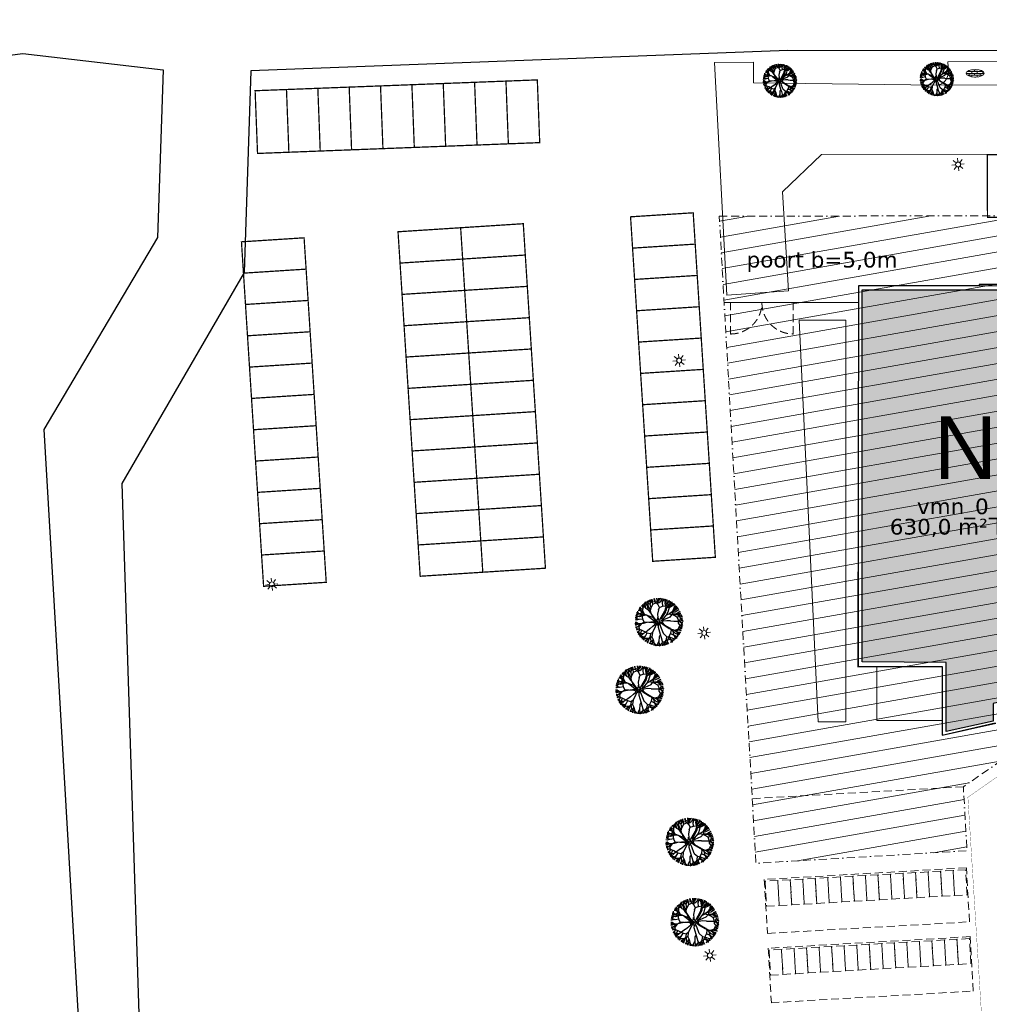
# Model space of a CAD drawing. Header units: millimetres. Extents: x -288508 to 246429, y 65483 to 604694.
# Tile 4 of 10: x -150657 to -73403, y 349905 to 428344. Entities that reach past the tile are written whole.
import ezdxf
from ezdxf.enums import TextEntityAlignment as Align

# ---------------------------------------------------------------- set-up
doc = ezdxf.new("R2010")
doc.units = ezdxf.units.MM
doc.header["$LTSCALE"] = 100
for name, pattern in [('BORDER2', [22.225, 6.35, -3.175, 6.35, -3.175, 0, -3.175]), ('DASHDOT', [25.4, 12.7, -6.35, 0, -6.35]), ('DASHED2', [9.525, 6.35, -3.175]), ('HIDDEN', [9.525, 6.35, -3.175])]:
    doc.linetypes.add(name, pattern=pattern)
doc.layers.get('Defpoints').update_dxf_attribs({"color": 6})
doc.layers.add('F-IA----_OBJECTKLEUR', color=7, linetype='Continuous', transparency=0.5)
for name, color, linetype in [('F-IL----_BRUTODEF', 4, 'Continuous'), ('F-IL----_OBJECTDEF', 6, 'Continuous'), ('F-IT----_BRUTO-M2', 7, 'Continuous'), ('F-IT----_BRUTO-NR', 7, 'Continuous'), ('F-IT----_BRUTO-OM', 7, 'Continuous'), ('F-IT----_OBJECTK-NR', 7, 'Continuous'), ('LAYER01', 7, 'Continuous'), ('T--A90--_TERREIN', 7, 'Continuous'), ('T--A9041_VERHARDING', 8, 'Continuous'), ('T--L90--_Groenvoorziening', 94, 'Continuous'), ('T--L90--_TERREIN', 4, 'BORDER2'), ('T--L9020_Opstallen', 3, 'Continuous'), ('T--L9022_Overkapping_Fiets', 1, 'HIDDEN'), ('T--L9032_Hekwerken', 1, 'FENCELINE1'), ('T--L9041_PARKEERPLAATS', 8, 'DASHED2'), ('T--L9041_VERHARDING', 30, 'DASHDOT'), ('T--L9063_LichtVoorz', 40, 'Continuous'), ('T--L9066_TRANSP_VOORZ_Auto', 1, 'Continuous'), ('T--T90--_TERREIN', 7, 'BORDER2'), ('T--T9041_PARKEERPLAATS', 8, 'DASHED2')]:
    doc.layers.add(name, color=color, linetype=linetype)
doc.layers.add('HATCH_REACTORS', color=7, linetype='Continuous', plot=False)
doc.layers.add('T--L9034_Toegangen', color=240, linetype='DASHED2', lineweight=0)
doc.styles.add('kw1c_fm_rnr', font='verdana.ttf', dxfattribs={"height": 500})
doc.styles.get("Standard").update_dxf_attribs({"font": 'arial.ttf'})
doc.linetypes.add('FENCELINE1', pattern='A,6.35,-2.54,[133,ltypeshp.shx,S=2.54,R=0,X=-2.54,Y=0],-2.54,25.4', length=36.83)

# ---------------------------------------------------------------- blocks, each defined once
blk = doc.blocks.new('*U5')
at = {"layer": 'T--L9063_LichtVoorz', "linetype": 'Continuous', "lineweight": 0}
blk.add_line((-14, 124), (14, -124), dxfattribs=at)
blk = doc.blocks.new('*U6')
at = {"layer": 'T--L9063_LichtVoorz', "color": 0, "linetype": 'ByBlock', "lineweight": -2, "transparency": 16777216}
blk.add_blockref('*U5', (-14894, 417231), dxfattribs=at)
for p, rotation in [((-15227, 416820), 89.99999999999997), ((-15145, 417095), 44.99999999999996), ((-15091, 416568), 135), ((-14816, 416487), 180), ((-14619, 417150), 314.9999999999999), ((-14564, 416623), 225), ((-14482, 416898), 270)]:
    blk.add_blockref('*U5', p, dxfattribs=dict(at, rotation=rotation))
blk = doc.blocks.new('9063_straatverlichting_01')
at = {"layer": 'T--L9063_LichtVoorz', "linetype": 'Continuous', "lineweight": 0}
blk.add_circle((0, 0), 196, dxfattribs=at)
blk.add_blockref('*U6', (14852, -416857), dxfattribs=at)
blk = doc.blocks.new('9041_bestrating_01')
at = {"layer": 'T--A9041_VERHARDING', "linetype": 'Continuous', "lineweight": 0}
h = blk.add_hatch(dxfattribs=at)
h.set_pattern_fill('AR-BRSTD', color=256, scale=110, style=0)
h.set_pattern_definition([(0, (0, 0), (0, 293.37), []), (90, (0, 0), (-440, 293.37), [293.37, -293.37])])
edge = h.paths.add_edge_path()
edge.add_ellipse((0, 0), major_axis=(1440, 1), ratio=0.4166667, start_angle=0, end_angle=360)
at = {"layer": 'Defpoints', "linetype": 'Continuous', "lineweight": 0}
blk.add_ellipse((0, 0), major_axis=(1440, 1), ratio=0.4166667, start_param=4.712389, end_param=10.9955743, dxfattribs=at)
blk = doc.blocks.new('90_PARKEERPL_FIETS_1000x2000')
at = {"layer": 'T--L9041_PARKEERPLAATS', "lineweight": 0}
blk.add_lwpolyline([(-500, -1000), (500, -1000), (500, 1000), (-500, 1000)], close=True, dxfattribs=at)
at = {"layer": 'T--T9041_PARKEERPLAATS', "linetype": 'Continuous', "lineweight": 0, "flags": 12}
blk.add_attdef('T--T9041_PARKEERPL_FIETS', text='', height=500, dxfattribs=at).set_placement((0, 0), align=Align.MIDDLE_CENTER)
blk = doc.blocks.new('*U58')
at = {"layer": 'T--L9041_PARKEERPLAATS', "linetype": 'Continuous', "lineweight": 0}
blk.add_blockref('90_PARKEERPL_FIETS_1000x2000', (0, 0), dxfattribs=at)
blk = doc.blocks.new('*U59')
at = {"layer": 'T--L9041_PARKEERPLAATS', "color": 0, "linetype": 'ByBlock', "lineweight": -2, "transparency": 16777216}
for p in [(0, 0), (1000, 0), (2000, 0), (3000, 0), (4000, 0), (5000, 0), (6000, 0), (7000, 0), (8000, 0), (9000, 0), (10000, 0), (11000, 0), (12000, 0), (13000, 0), (14000, 0), (15000, 0)]:
    blk.add_blockref('*U58', p, dxfattribs=at)
blk = doc.blocks.new('*U73')
at = {"layer": 'T--L9041_PARKEERPLAATS', "linetype": 'Continuous', "lineweight": 0}
blk.add_blockref('90_PARKEERPL_FIETS_1000x2000', (0, 0), dxfattribs=at)
blk = doc.blocks.new('*U74')
at = {"layer": 'T--L9041_PARKEERPLAATS', "color": 0, "linetype": 'ByBlock', "lineweight": -2, "transparency": 16777216}
for p in [(0, 0), (1000, 0), (2000, 0), (3000, 0), (4000, 0), (5000, 0), (6000, 0), (7000, 0), (8000, 0), (9000, 0), (10000, 0), (11000, 0), (12000, 0), (13000, 0), (14000, 0), (15000, 0)]:
    blk.add_blockref('*U73', p, dxfattribs=at)
blk = doc.blocks.new('90_PARKEERPLAATS_2500X5000')
at = {"layer": 'T--L9041_PARKEERPLAATS', "linetype": 'DASHED2', "lineweight": 0, "const_width": 100}
blk.add_lwpolyline([(-1250, -2500), (1250, -2500), (1250, 2500), (-1250, 2500)], close=True, dxfattribs=at)
at = {"layer": 'T--T9041_PARKEERPLAATS', "linetype": 'Continuous', "lineweight": 0, "flags": 12}
blk.add_attdef('$90_VERHARDING_PP_NR', text='', height=500, dxfattribs=at).set_placement((0, 0), align=Align.MIDDLE_CENTER)
blk = doc.blocks.new('*U34')
at = {"layer": 'T--L9041_PARKEERPLAATS', "linetype": 'Continuous', "lineweight": 0}
blk.add_blockref('90_PARKEERPLAATS_2500X5000', (0, 0), dxfattribs=at)
blk = doc.blocks.new('*U33')
at = {"layer": 'T--L9041_PARKEERPLAATS', "color": 0, "linetype": 'ByBlock', "lineweight": -2, "transparency": 16777216}
for p in [(0, 0), (2500, 0), (5000, 0), (7500, 0)]:
    blk.add_blockref('*U34', p, dxfattribs=at)
blk = doc.blocks.new('boom13')
for p, q in [((-606, 955), (-1011, 1186)), ((-449, 798), (-606, 955)), ((-370, 711), (-449, 798)), ((137, 948), (50, 672)), ((-966, 249), (-645, 88)), ((-204, 179), (-722, 696)), ((-679, 738), (-388, 450)), ((-645, 88), (-379, 36)), ((-388, 450), (-261, 327)), ((-379, 36), (-204, 40)), ((-213, 484), (-370, 711)), ((-261, 327), (-187, 297)), ((-156, 367), (-213, 484)), ((-170, 127), (-204, 179)), ((-204, 40), (-170, 70)), ((-187, 297), (-156, 327)), ((-170, 70), (-170, 127)), ((-156, 327), (-156, 367)), ((50, 672), (6, 360)), ((6, 360), (32, 289)), ((32, 289), (121, 280)), ((121, 280), (299, 369)), ((228, 49), (201, 13)), ((201, 13), (201, -58)), ((388, 76), (228, 49)), ((299, 369), (659, 718)), ((950, 127), (388, 76)), ((201, -58), (255, -111)), ((255, -111), (362, -147)), ((362, -147), (935, -144))]:
    blk.add_line(p, q)
for points in [[(-966, 249), (-1136, 377), (-1160, 636), (-1100, 999), (-1069, 1336), (-1084, 1501), (-1026, 1635)], [(-1158, 1348), (-1114, 1592)], [(-838, 771), (-961, 988), (-951, 1244), (-993, 1420), (-1088, 1527), (-1114, 1604)], [(-874, 1546), (-1008, 1540), (-1062, 1627)], [(-702, 1481), (-858, 1537), (-925, 1692)], [(-169, 984), (-173, 989), (-374, 1274), (-593, 1370), (-859, 1546), (-920, 1704)], [(-814, 1737), (-669, 1392), (-536, 1248), (-447, 981), (-524, 1248), (-480, 1481), (-536, 1726), (-569, 1837)], [(-585, 1378), (-599, 1520), (-669, 1591), (-715, 1702), (-785, 1773)], [(-708, 1694), (-659, 1803)], [(-669, 1381), (-636, 1592), (-702, 1793)], [(-413, 759), (-447, 992), (-269, 1281), (-35, 1515), (-13, 1692), (-46, 1926)], [(-257, 1303), (-235, 1570), (-369, 1759), (-402, 1881)], [(-366, 1282), (-285, 1517), (-346, 1659), (-369, 1793), (-399, 1887)], [(-313, 1681), (-246, 1770), (-257, 1904)], [(-285, 1532), (-63, 1735), (-14, 1860), (-45, 1939)], [(-189, 1626), (-250, 1894)], [(-224, 1581), (-146, 1704), (-124, 1926)], [(-55, 1742), (181, 1756), (261, 1834), (270, 1904)], [(-35, 1515), (210, 1548), (477, 1492), (599, 1537), (788, 1637), (821, 1737)], [(-22, 1868), (112, 1906)], [(137, 948), (215, 1182), (313, 1542), (331, 1778), (411, 1903)], [(354, 1515), (343, 1637), (165, 1748), (199, 1926)], [(269, 1841), (364, 1903)], [(321, 1550), (472, 1698), (497, 1863)], [(343, 1648), (488, 1704), (532, 1826)], [(499, 1715), (710, 1781)], [(590, 1752), (544, 1831)], [(707, 1648), (598, 1744), (607, 1815)], [(929, 1057), (924, 1363), (729, 1530), (715, 1656), (740, 1774)], [(800, 1490), (920, 1686)], [(988, 1381), (922, 1526), (922, 1604), (933, 1648)], [(932, 1371), (1068, 1535), (1076, 1574)], [(1040, 1500), (1046, 1595)], [(-1157, 647), (-1453, 701), (-1638, 830), (-1700, 903)], [(-1427, 965), (-1568, 891), (-1646, 887), (-1690, 896)], [(-1598, 808), (-1608, 902), (-1661, 962)], [(-1548, 1010), (-1643, 1011)], [(-679, 738), (-791, 848), (-980, 892), (-1347, 903), (-1637, 1026)], [(-1218, 1007), (-1423, 978), (-1532, 1026), (-1602, 1097)], [(-1330, 1129), (-1455, 1092), (-1557, 1142)], [(-1383, 1234), (-1502, 1265)], [(-722, 696), (-968, 847), (-1210, 999), (-1342, 1181), (-1459, 1300)], [(-972, 987), (-1092, 1170), (-1254, 1296), (-1400, 1311)], [(-1104, 1115), (-1320, 1126), (-1373, 1231), (-1358, 1377)], [(-969, 892), (-1014, 1192), (-1158, 1337), (-1303, 1415)], [(-1254, 1296), (-1229, 1464), (-1251, 1463)], [(-1095, 1504), (-1160, 1475), (-1194, 1518)], [(-169, 984), (-101, 476), (-74, 236), (-3, 182), (130, 191), (264, 289), (685, 691)], [(659, 718), (855, 798), (1090, 685), (1371, 447), (1644, 247), (1792, 175), (1878, 56)], [(685, 691), (848, 929), (1012, 1163), (1200, 1286), (1325, 1397)], [(766, 803), (988, 914), (1244, 892), (1422, 926), (1533, 1014), (1611, 1037)], [(848, 806), (945, 1056), (1095, 1189), (1176, 1392), (1248, 1462)], [(945, 124), (950, 127), (1245, 314), (1352, 529), (1541, 785), (1701, 838)], [(988, 926), (1177, 1037), (1311, 1192), (1333, 1337)], [(1020, 1171), (1001, 1377), (1055, 1484), (1130, 1550)], [(1098, 677), (1297, 903), (1502, 996), (1597, 1011)], [(1119, 1196), (1316, 1218), (1395, 1296)], [(1214, 1211), (1341, 1351)], [(1305, 896), (1432, 1083), (1519, 1137)], [(1311, 1192), (1478, 1159), (1478, 1181)], [(1463, 973), (1549, 932), (1627, 947)], [(1542, 801), (1542, 935), (1631, 984)], [(-1529, 325), (-1650, 308), (-1752, 124), (-1932, 149)], [(-1667, 148), (-1877, 180), (-1915, 167)], [(-1395, 307), (-1656, 145), (-1699, -108), (-1799, -185), (-1913, -224)], [(-1138, 366), (-1403, 320), (-1594, 382), (-1810, 346), (-1907, 371)], [(-1674, 471), (-1860, 508)], [(-1661, 307), (-1724, 449), (-1848, 487)], [(-1613, 398), (-1733, 556), (-1840, 584)], [(-1736, 459), (-1813, 667)], [(-1509, -64), (-1555, 179), (-1512, 448), (-1563, 568), (-1672, 752), (-1774, 780)], [(-1451, 712), (-1677, 725), (-1768, 772)], [(-879, -432), (-510, -289), (-226, -147), (-217, -67), (-297, 5), (-404, 31)], [(0, 162), (-62, 137), (-62, 37), (0, 0), (100, -12), (125, 25), (112, 112), (75, 137), (37, 125), (0, 150)], [(1252, 306), (1483, 213), (1628, 268), (1763, 283), (1859, 309)], [(1360, 520), (1502, 527), (1577, 594), (1689, 634), (1764, 701)], [(1472, 391), (1592, 570), (1710, 561), (1827, 474)], [(1499, 212), (1690, -20), (1812, -74), (1893, -48)], [(1521, -126), (1674, 12), (1792, 33), (1890, 12)], [(1587, 113), (1858, 159)], [(1600, 578), (1633, 704), (1728, 766)], [(1681, 627), (1788, 573)], [(1718, 569), (1805, 655)], [(1797, 55), (1876, 106)], [(1800, 183), (1809, 254), (1864, 261)], [(-1701, -27), (-1930, -25)], [(-879, -432), (-967, -449), (-1264, -286), (-1509, -64), (-1688, -51), (-1919, -96)], [(-1566, -256), (-1692, -185), (-1916, -173)], [(-1662, -350), (-1754, -288), (-1887, -306)], [(-1789, -188), (-1814, -330), (-1879, -359)], [(-1505, -468), (-1710, -415), (-1864, -478)], [(-1817, -341), (-1861, -422)], [(-1287, -276), (-1555, -267), (-1737, -410), (-1857, -449)], [(-891, -407), (-1135, -370), (-1495, -471), (-1706, -577), (-1854, -573)], [(-1728, -663), (-1831, -613)], [(-1693, -853), (-1356, -691), (-1218, -551), (-956, -449), (-1218, -540), (-1454, -507), (-1695, -574), (-1805, -613)], [(-1477, -889), (-1610, -694), (-1718, -666), (-1783, -695)], [(-1344, -691), (-1557, -668), (-1754, -744)], [(-1443, -729), (-1491, -887), (-1643, -962)], [(-492, -352), (-495, -358), (-911, -922), (-881, -1160), (-895, -1478), (-999, -1611)], [(-702, -669), (-806, -786), (-841, -977), (-833, -1345), (-941, -1639)], [(-891, -407), (-492, -352), (-218, -204), (-135, -200), (-113, -230), (-130, -300), (-237, -923)], [(-702, -669), (-359, -405), (-163, -271), (-39, -236), (59, -236), (166, -271), (264, -360), (639, -692)], [(319, -824), (184, -520), (95, -342), (15, -298), (-39, -325), (-83, -431), (-318, -1107)], [(-87, -62), (-162, -87), (-125, -162), (-62, -150), (0, -125), (0, -62), (-37, -50), (-100, -75)], [(638, -689), (708, -890), (584, -1119), (332, -1387), (120, -1650), (40, -1795), (-83, -1874)], [(75, -100), (37, -150), (112, -200), (150, -162), (137, -87), (75, -100)], [(637, -691), (642, -693), (968, -818), (1204, -776), (1522, -774), (1661, -871)], [(935, -144), (1224, -133), (1510, -124), (1721, -202), (1884, -236)], [(986, -142), (1123, -269), (1479, -385), (1713, -415), (1834, -501)], [(1486, -393), (1626, -551), (1790, -585)], [(1535, -766), (1643, -686), (1736, -728)], [(1565, -784), (1666, -680), (1736, -692)], [(1674, -672), (1756, -630)], [(1697, -28), (1699, -264), (1772, -347), (1843, -360)], [(1780, -356), (1837, -454)], [(1821, -67), (1852, -203)], [(-1602, -926), (-1703, -830)], [(-1179, -979), (-1466, -892), (-1599, -915), (-1651, -982)], [(-318, -1107), (-576, -1144), (-942, -1102), (-1280, -1088), (-1443, -1111), (-1580, -1060)], [(-1287, -1178), (-1533, -1146)], [(-1308, -945), (-1507, -1134)], [(-1445, -1122), (-1413, -1185), (-1455, -1222)], [(-922, -919), (-1165, -971), (-1255, -1096), (-1359, -1184), (-1424, -1259)], [(-841, -966), (-1139, -1026), (-1276, -1177), (-1346, -1326)], [(-1057, -1112), (-1057, -1328), (-1160, -1386), (-1306, -1378)], [(-1099, -1424), (-1218, -1439)], [(-1162, -1397), (-1187, -1517)], [(-892, -1157), (-1006, -1242), (-1031, -1339), (-1102, -1435), (-1127, -1532)], [(-1059, -1339), (-1017, -1461), (-1061, -1566)], [(-887, -1491), (-812, -1602), (-859, -1694)], [(-587, -1142), (-626, -1440), (-745, -1631), (-816, -1696)], [(-637, -1438), (-639, -1665), (-681, -1758)], [(-237, -923), (-239, -1212), (-245, -1498), (-333, -1704), (-375, -1866)], [(-307, -1109), (-249, -1371), (-300, -1565), (-254, -1779), (-274, -1877)], [(-248, -1508), (-117, -1669), (-102, -1788), (-127, -1884)], [(-235, -1363), (-61, -1615), (194, -1645), (276, -1742), (321, -1853)], [(271, -1486), (445, -1614), (430, -1731), (336, -1844)], [(319, -824), (428, -1069), (547, -1423), (663, -1629), (666, -1778)], [(544, -1434), (501, -1641), (572, -1792)], [(576, -1126), (792, -1336), (874, -1546), (884, -1641)], [(717, -882), (962, -992), (1087, -1149), (1286, -1240), (1352, -1315)], [(963, -1385), (775, -1528), (752, -1636), (784, -1700)], [(784, -1343), (965, -1480), (1014, -1570)], [(853, -1505), (808, -1589), (819, -1668)], [(1006, -1508), (916, -1614)], [(963, -976), (1270, -987), (1446, -800), (1573, -792), (1689, -823)], [(966, -829), (1029, -1069), (1159, -1153), (1252, -1252), (1330, -1314)], [(1038, -1082), (966, -1374), (995, -1505), (1065, -1554)], [(1011, -1213), (1210, -1402)], [(1093, -1173), (1105, -1371), (1179, -1454)], [(1103, -1268), (1237, -1402)], [(1201, -787), (1292, -897), (1390, -917), (1490, -983), (1588, -1004)], [(1277, -995), (1434, -1138), (1473, -1149)], [(1403, -869), (1592, -998)], [(1479, -981), (1500, -1099)], [(-726, -1590), (-819, -1605), (-876, -1661)], [(-316, -1584), (-467, -1712), (-490, -1821)], [(-386, -1649), (-414, -1837)], [(-63, -1626), (-84, -1837), (-69, -1874)], [(-81, -1793), (-33, -1875)], [(47, -1803), (118, -1815), (122, -1870)], [(113, -1651), (122, -1880)], [(278, -1731), (422, -1749), (454, -1813)], [(433, -1752), (515, -1792)], [(437, -1740), (518, -1831)], [(452, -1623), (576, -1662), (633, -1760)], [(750, -1647), (705, -1752)]]:
    blk.add_lwpolyline(points)
blk = doc.blocks.new('*U117')
at = {"layer": 'T--L9041_PARKEERPLAATS', "linetype": 'Continuous', "lineweight": 0}
blk.add_blockref('90_PARKEERPLAATS_2500X5000', (0, 0), dxfattribs=at)
blk = doc.blocks.new('*U118')
at = {"layer": 'T--L9041_PARKEERPLAATS', "color": 0, "linetype": 'ByBlock', "lineweight": -2, "transparency": 16777216}
for p in [(0, 5000), (2500, 5000), (5000, 5000), (7500, 5000), (10000, 5000), (12500, 5000), (15000, 5000), (17500, 5000), (20000, 5000), (22500, 5000), (25000, 5000), (0, 0), (2500, 0), (5000, 0), (7500, 0), (10000, 0), (12500, 0), (15000, 0), (17500, 0), (20000, 0), (22500, 0), (25000, 0)]:
    blk.add_blockref('*U117', p, dxfattribs=at)
blk = doc.blocks.new('*U119')
at = {"layer": 'T--L9041_PARKEERPLAATS', "linetype": 'Continuous', "lineweight": 0}
blk.add_blockref('90_PARKEERPLAATS_2500X5000', (0, 0), dxfattribs=at)
blk = doc.blocks.new('*U120')
at = {"layer": 'T--L9041_PARKEERPLAATS', "color": 0, "linetype": 'ByBlock', "lineweight": -2, "transparency": 16777216}
for p in [(0, 0), (2500, 0), (5000, 0), (7500, 0), (10000, 0), (12500, 0), (15000, 0), (17500, 0), (20000, 0), (22500, 0), (25000, 0)]:
    blk.add_blockref('*U119', p, dxfattribs=at)
blk = doc.blocks.new('*U121')
at = {"layer": 'T--L9041_PARKEERPLAATS', "linetype": 'Continuous', "lineweight": 0}
blk.add_blockref('90_PARKEERPLAATS_2500X5000', (0, 0), dxfattribs=at)
blk = doc.blocks.new('*U122')
at = {"layer": 'T--L9041_PARKEERPLAATS', "color": 0, "linetype": 'ByBlock', "lineweight": -2, "transparency": 16777216}
for p in [(0, 0), (2500, 0), (5000, 0), (7500, 0), (10000, 0), (12500, 0), (15000, 0), (17500, 0), (20000, 0), (22500, 0), (25000, 0)]:
    blk.add_blockref('*U121', p, dxfattribs=at)
blk = doc.blocks.new('*U123')
at = {"layer": 'T--L9041_PARKEERPLAATS', "linetype": 'Continuous', "lineweight": 0}
blk.add_blockref('90_PARKEERPLAATS_2500X5000', (0, 0), dxfattribs=at)
blk = doc.blocks.new('*U124')
at = {"layer": 'T--L9041_PARKEERPLAATS', "color": 0, "linetype": 'ByBlock', "lineweight": -2, "transparency": 16777216}
for p in [(0, 0), (2500, 0), (5000, 0), (7500, 0), (10000, 0), (12500, 0), (15000, 0), (17500, 0), (20000, 0)]:
    blk.add_blockref('*U123', p, dxfattribs=at)
blk = doc.blocks.new('kw1c-fm-bouwdeel')
at = {"layer": 'F-IT----_BRUTO-M2', "style": 'kw1c_fm_rnr', "flags": 12}
blk.add_attdef('KW1C-FM-VERDIEPING-BVO', text='', height=500, dxfattribs=at).set_placement((0, 0), align=Align.TOP_CENTER)
at = {"layer": 'F-IT----_BRUTO-NR', "style": 'kw1c_fm_rnr', "flags": 12}
blk.add_attdef('KW1C-FM-VERDIEPING-BDL', text='', height=500, dxfattribs=at).set_placement((0, 0), align=Align.BOTTOM_CENTER)
at = {"layer": 'F-IT----_BRUTO-OM', "lineweight": 30, "flags": 106}
blk.add_attdef('KW1C-FM-VERDIEPING-BYZ', text='', height=500, dxfattribs=at).set_placement((0, -600), align=Align.TOP_CENTER)

msp = doc.modelspace()

# ---------------------------------------------------------------- hatches: boundary and pattern name
at = {"layer": 'F-IA----_OBJECTKLEUR'}
h = msp.add_hatch(color=8, dxfattribs=at)
h.dxf.hatch_style = 1
h.paths.add_polyline_path([(-83524, 406824.1), (-70684.8, 406824.1), (-68429.9, 396496.2), (-63439.9, 396496.2), (-64002.7, 390063.1), (-67366, 389330.7), (-65646.2, 381591.2), (-55971.3, 383746.1), (-55971.3, 382216.1), (-41155.9, 385548.6), (-37105.9, 385548.6), (-37105.9, 382043.8), (-73103.8, 373877.9), (-73103.8, 372466), (-76829, 371634.6), (-76829, 377144.2), (-83524, 377184.1)])
at = {"layer": 'T--A90--_TERREIN', "linetype": 'Continuous', "lineweight": 0}
h = msp.add_hatch(dxfattribs=at)
h.set_pattern_fill('LINE', color=8, scale=10000, angle=10, style=0)
h.set_pattern_definition([(10, (0, 0), (-217.0602, 1231.0097), [])])
h.paths.add_polyline_path([(-94921, 412688.9), (-59203.1, 412741.9), (-59191.6, 407533.2), (-51408.7, 407540.8), (-54981.1, 393536.6), (-56054.6, 384064.8), (-56109.8, 377643.4), (-65249.4, 375715.5), (-64999.1, 374475.2), (-75472.2, 367239.9), (-75176.2, 362138.3), (-91996.9, 361142.8)])

# ---------------------------------------------------------------- linework, layer by layer
at = {"layer": 'F-IL----_BRUTODEF'}
msp.add_lwpolyline([(-70064.1, 407244.1), (-74211.5, 407244.1), (-74211.5, 407144.1), (-83834, 407144.1), (-83873.8, 376784.1), (-77164, 376824.2), (-77164, 371333), (-72883.7, 372288.9)], dxfattribs=at)
at = {"layer": 'F-IL----_OBJECTDEF'}
msp.add_lwpolyline([(-83524, 406824.1), (-70684.8, 406824.1), (-68429.9, 396496.2), (-63439.9, 396496.2), (-64002.7, 390063.1), (-67366, 389330.7), (-65646.2, 381591.2), (-55971.3, 383746.1), (-55971.3, 382216.1), (-41155.9, 385548.6), (-37105.9, 385548.6), (-37105.9, 382043.8), (-73103.8, 373877.9), (-73103.8, 372466), (-76829, 371634.6), (-76829, 377144.2), (-83524, 377184.1)], close=True, dxfattribs=at)
at = {"layer": 'HATCH_REACTORS', "lineweight": 0}
msp.add_lwpolyline([(-72933.7, 372329.1), (-77163.9, 371333.1), (-77163.9, 376824.3), (-83833.7, 376824.3), (-83833.8, 407144.2), (-70418.7, 407144.2)], dxfattribs=at)
msp.add_lwpolyline([(-82363.9, 372504.3), (-82363.9, 376824.3), (-77163.9, 376824.3), (-77163.9, 372504.3)], close=True, dxfattribs=at)
at = {"layer": 'LAYER01', "lineweight": 18}
msp.add_lwpolyline([(-87041.4, 372402.1), (-88549.8, 404394.1), (-84833.8, 404394.1), (-84833.9, 372402.1)], close=True, dxfattribs=at)
msp.add_lwpolyline([(-82363.9, 376824.3), (-82363.9, 372504.3), (-77163.9, 372504.3)], dxfattribs=at)
at = {"layer": 'T--L90--_TERREIN', "lineweight": 0, "flags": 128}
msp.add_lwpolyline([(-94921, 412688.9), (-59203.1, 412741.9), (-59191.6, 407533.2), (-51408.7, 407540.8), (-54981.1, 393536.6), (-56054.6, 384064.8), (-56109.8, 377643.4), (-65249.4, 375715.5), (-64999.1, 374475.2), (-75472.2, 367239.9), (-75176.2, 362138.3), (-91996.9, 361142.8)], close=True, dxfattribs=at)
at = {"layer": 'T--L9020_Opstallen', "lineweight": 18}
msp.add_lwpolyline([(-72933.7, 372329.1), (-77163.9, 371333.1), (-77163.9, 376824.3), (-83833.7, 376824.3), (-83833.8, 407144.2), (-70418.7, 407144.2)], dxfattribs=at)
at = {"layer": 'T--L9022_Overkapping_Fiets', "lineweight": 18}
msp.add_line((-75472.2, 367239.9), (-92288.6, 366286), dxfattribs=at)
for points in [[(-91333.1, 359856.2), (-91084.1, 355553.5), (-74984.4, 356477.4), (-75231.3, 360779.5)], [(-91018.5, 354372.8), (-90768.8, 350032.5), (-74687.6, 350955.7), (-74935.9, 355296.1)]]:
    msp.add_lwpolyline(points, close=True, dxfattribs=at)
at = {"layer": 'T--L9032_Hekwerken', "lineweight": 13, "ltscale": 0.5}
msp.add_lwpolyline([(-83833.8, 405804), (-94519.4, 405804)], dxfattribs=at)
at = {"layer": 'T--L9034_Toegangen', "lineweight": 13}
for points in [[(-91519.4, 405804, -0.4142136), (-94019.4, 403304), (-94019.4, 405804)], [(-91519.4, 405804, 0.4142136), (-89019.4, 403304), (-89019.4, 405804)]]:
    msp.add_lwpolyline(points, format="xyb", dxfattribs=at)
at = {"layer": 'T--L9041_VERHARDING', "linetype": 'Continuous', "lineweight": 0, "flags": 128}
for points in [[(58165.1, 270058.7), (75766.9, 271173.3, 0.0665496), (78106.4, 271638.1), (85420.3, 274135.5, 0.0622912), (87428.3, 275114.1), (102165.5, 284725, 0.2998481), (104799, 290779.7), (97018.6, 335472.4, 0.355258), (91305.6, 340440.1), (74249.1, 341003.7, -0.404572), (65546.3, 349998.8), (65546.3, 408880.4, 0.4147606), (56529.5, 417880.4), (-86771.5, 417612.8), (-89892.6, 414618.5), (-89411, 406750), (-94319.5, 406407.7), (-95289.7, 424930.9), (-92192, 424959.9), (-92184.5, 423303.5), (-77564.2, 423126.2), (82508.5, 423378.6)], [(-77589, 423123.5, 0.3810564), (-76665.3, 424192.4), (-76703.5, 424991.6), (-71508.5, 425014.1, 0.2082661), (-70597.1, 423131.4, -2.7004526)]]:
    msp.add_lwpolyline(points, format="xyb", dxfattribs=at)
at = {"layer": 'T--L9041_VERHARDING', "const_width": 20}
msp.add_lwpolyline([(-72168.1, 319477.1), (-75110.1, 366397.9), (-71802.5, 368707.3)], dxfattribs=at)
at = {"layer": 'T--L9066_TRANSP_VOORZ_Auto'}
msp.add_lwpolyline([(88477.5, 436131.6, 0.0653302), (65632.2, 429986.6, -0.098616), (44570.3, 425790.8), (-89457, 425900.4), (-132227.5, 424261), (-132779.5, 408210.8), (-142523.6, 391397.2), (-141093.5, 346659.3), (-141643.6, 315220.2), (-137503.1, 236107)], format="xyb", dxfattribs=at)
for points in [[(-206190.8, 411723.7), (-158746.1, 424579.6), (-150396.8, 425650.9), (-139227.5, 424360.7)], [(-139227.5, 424360.7), (-139677.8, 410986.2), (-148741.3, 395692.8), (-145917, 347521.7), (-146419, 314967.2), (-142777.2, 237205.1)]]:
    msp.add_lwpolyline(points, dxfattribs=at)

# ---------------------------------------------------------------- block references
at = {"layer": 'F-IT----_BRUTO-M2'}
ref = msp.add_blockref('kw1c-fm-bouwdeel', (-75307.3, 388577), dxfattribs=dict(at, xscale=2.5, yscale=2.5, zscale=2.5))
ref.add_attrib('KW1C-FM-VERDIEPINGNUMMER', 'vmn_0_ti', dxfattribs={"layer": 'F-IT----_BRUTO-NR', "height": 1250, "style": 'kw1c_fm_rnr'}).set_placement((-75307.3, 388577), align=Align.BOTTOM_CENTER)
ref.add_attrib('KW1C-FM-VERDIEPING-BVO', '630,0 m² BVO', dxfattribs={"height": 1250, "style": 'kw1c_fm_rnr'}).set_placement((-75307.3, 388577), align=Align.TOP_CENTER)
at = {"layer": 'T--A9041_VERHARDING', "linetype": 'Continuous', "lineweight": 0, "xscale": 0.5, "yscale": 0.5, "zscale": 0.5, "rotation": 180}
msp.add_blockref('9041_bestrating_01', (-74529.7, 424072), dxfattribs=at)
at = {"layer": 'T--L90--_Groenvoorziening', "linetype": 'Continuous', "xscale": 0.7000000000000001, "yscale": 0.7000000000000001, "zscale": 0.7000000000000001, "rotation": 285.2119295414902}
for p in [(-77600.9, 423591.9), (-90105.1, 423463.8)]:
    msp.add_blockref('boom13', p, dxfattribs=at)
at = {"layer": 'T--L90--_Groenvoorziening', "linetype": 'Continuous', "rotation": 285.2119295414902}
for p in [(-99746, 380332.6), (-101287.1, 374930.1), (-97290.4, 362813.1), (-96890.8, 356421.7)]:
    msp.add_blockref('boom13', p, dxfattribs=at)
at = {"layer": 'T--L9041_PARKEERPLAATS', "linetype": 'DASHED2', "lineweight": 0}
for name, p, rotation in [('*U124', (-110568.6, 421001.3), 182.1951417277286), ('*U33', (-72305.9, 415102.4), 0.1614342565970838), ('*U120', (-99410.9, 411553.3), 273.6786065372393), ('*U118', (-117938.2, 410362.1), 273.6786065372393), ('*U122', (-130412.5, 409560.1), 273.6786065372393)]:
    msp.add_blockref(name, p, dxfattribs=dict(at, rotation=rotation))
at = {"layer": 'T--L9041_PARKEERPLAATS', "linetype": 'Continuous', "lineweight": 0}
for name, p, rotation in [('*U74', (-90703.4, 358740.4), 3.282049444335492), ('*U59', (-90399, 353256.4), 3.286091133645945)]:
    msp.add_blockref(name, p, dxfattribs=dict(at, rotation=rotation))
at = {"layer": 'T--L9063_LichtVoorz', "linetype": 'Continuous', "lineweight": 0}
for p in [(-75888.3, 416808.6), (-98111, 401189.9), (-130574, 383359.1), (-96123.5, 379488.4), (-95665.8, 353796.7)]:
    msp.add_blockref('9063_straatverlichting_01', p, dxfattribs=at)

# ---------------------------------------------------------------- texts
at = {"layer": 'F-IT----_OBJECTK-NR', "insert": (-75307.3, 394251.4), "char_height": 5000, "attachment_point": 5}
msp.add_mtext_dynamic_manual_height_columns('N', width=10096.834, gutter_width=1166.7, heights=[0], dxfattribs=at)
at = {"layer": 'T--T90--_TERREIN', "lineweight": 0, "insert": (-92741.7, 408245.5), "char_height": 1250, "attachment_point": 7, "rotation": 359.99991, "line_spacing_factor": 1.2}
msp.add_mtext('{\\fVerdana|b0|i0|c12|p0;poort b=5,0m}', dxfattribs=at)

doc.saveas('drawing.dxf')
